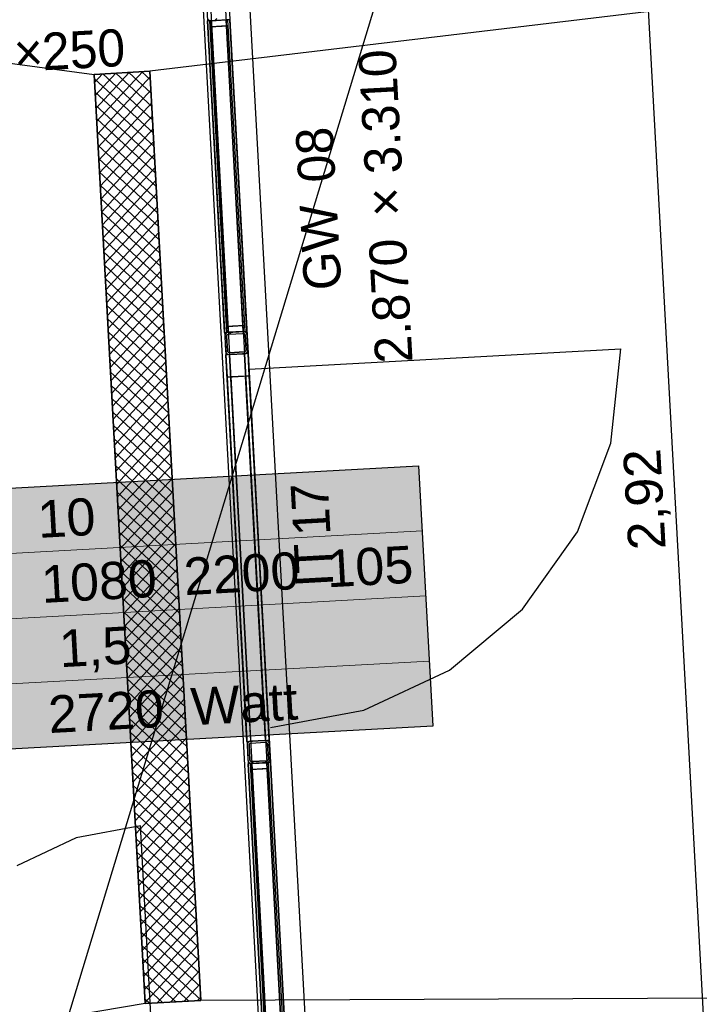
# Model space of a CAD drawing. Extents: x 199 to 1388, y 138 to 979.
# Tile 34 of 155: x 684 to 720, y 336 to 389. Entities that reach past the tile are written whole.
import ezdxf
from ezdxf.lldxf.tags import DXFTag

# ---------------------------------------------------------------- set-up
doc = ezdxf.new("R2010")
doc.units = 0
for name, color, linetype, lineweight, true_color in [('01 Höhen im Gebäude - Basis', 7, 'Continuous', 25, 0x848484), ('01AFU Allgemein Bemaßung-A07ET47HDI', 7, 'Continuous', 25, 0x848484), ('20 Bodenaufbau - Gefällelinien', 7, 'Continuous', 25, 0x848484), ('20 Gitterwände - Beschriftung-A07ET47UDI', 7, 'Continuous', 25, 0x848484), ('20 Gitterwände-A07ET47DDI', 7, 'Continuous', 25, 0x848484), ('20 Innenwände-A07ET47KDI', 7, 'Continuous', 25, 0x848484), ('20 Stützen - Beschriftung-A07ET47VDI', 7, 'Continuous', 25, 0x848484), ('20 Türen Gitterwände - NR', 7, 'Continuous', 25, 0x848484), ('70 Bodenabläufe+Rinnen', 7, 'Continuous', 25, 0x848484), ('A-0', 7, 'Continuous', 25, 0x848484), ('H_Heizkoerperbeschriftung', 9, 'Continuous', 25, 0x808080), ('UPO_Loop2', 140, 'Continuous', 30, 0x00bfff)]:
    doc.layers.add(name, color=color, linetype=linetype, lineweight=lineweight, true_color=true_color)
doc.layers.add('02 Raster Gebäude-A07ET47NDI', color=7, linetype='Continuous', lineweight=25)
doc.styles.get("Standard").update_dxf_attribs({"font": 'arial.ttf'})
tags = doc.linetypes.add('Raster-A07ET47ODI', pattern=[0.2, 0.1, -0.05, 0, -0.05]).pattern_tags.tags
tags[10:11] = [DXFTag(74, 4), DXFTag(75, 0), DXFTag(340, '0'), DXFTag(46, 1.0), DXFTag(50, 0.0), DXFTag(44, 0.0), DXFTag(45, 0.0)]
tags[8:9] = [DXFTag(74, 4), DXFTag(75, 0), DXFTag(340, '0'), DXFTag(46, 1.0), DXFTag(50, 0.0), DXFTag(44, 0.0), DXFTag(45, 0.0)]
tags[6:7] = [DXFTag(74, 4), DXFTag(75, 0), DXFTag(340, '0'), DXFTag(46, 1.0), DXFTag(50, 0.0), DXFTag(44, 0.0), DXFTag(45, 0.0)]
tags[4:5] = [DXFTag(74, 4), DXFTag(75, 0), DXFTag(340, '0'), DXFTag(46, 1.0), DXFTag(50, 0.0), DXFTag(44, 0.0), DXFTag(45, 0.0)]
tags = doc.linetypes.add('Strichlinie', pattern=[0.75, 0.5, -0.25]).pattern_tags.tags
tags[6:7] = [DXFTag(74, 4), DXFTag(75, 0), DXFTag(340, '0'), DXFTag(46, 1.0), DXFTag(50, 0.0), DXFTag(44, 0.0), DXFTag(45, 0.0)]
tags[4:5] = [DXFTag(74, 4), DXFTag(75, 0), DXFTag(340, '0'), DXFTag(46, 1.0), DXFTag(50, 0.0), DXFTag(44, 0.0), DXFTag(45, 0.0)]
tags = doc.linetypes.add('Strichlinie eng-A07ET47GDI', pattern=[0.115, 0.075, -0.04]).pattern_tags.tags
tags[6:7] = [DXFTag(74, 4), DXFTag(75, 0), DXFTag(340, '0'), DXFTag(46, 1.0), DXFTag(50, 0.0), DXFTag(44, 0.0), DXFTag(45, 0.0)]
tags[4:5] = [DXFTag(74, 4), DXFTag(75, 0), DXFTag(340, '0'), DXFTag(46, 1.0), DXFTag(50, 0.0), DXFTag(44, 0.0), DXFTag(45, 0.0)]
tags = doc.linetypes.add('Öffnungslinie Tür Fenster-A07ET47JDI', pattern=[0.115, 0.075, -0.04]).pattern_tags.tags
tags[6:7] = [DXFTag(74, 4), DXFTag(75, 0), DXFTag(340, '0'), DXFTag(46, 1.0), DXFTag(50, 0.0), DXFTag(44, 0.0), DXFTag(45, 0.0)]
tags[4:5] = [DXFTag(74, 4), DXFTag(75, 0), DXFTag(340, '0'), DXFTag(46, 1.0), DXFTag(50, 0.0), DXFTag(44, 0.0), DXFTag(45, 0.0)]

# ---------------------------------------------------------------- blocks, each defined once
blk = doc.blocks.new('Referenz-A07ET47ZDI', base_point=(226.995, 158.1))
at = {"layer": '01AFU Allgemein Bemaßung-A07ET47HDI'}
blk.add_line((717.317, 392.671), (720.509, 334.351), dxfattribs=at)
at = {"layer": '02 Raster Gebäude-A07ET47NDI', "linetype": 'Raster-A07ET47ODI', "ltscale": 56.250004}
for p, q in [((665.259, 952.393), (702.269, 276.272)), ((670.061, 282.096), (817.241, 767.508))]:
    blk.add_line(p, q, dxfattribs=at)
at = {"layer": '20 Bodenaufbau - Gefällelinien', "linetype": 'Öffnungslinie Tür Fenster-A07ET47JDI', "ltscale": 56.250004}
for p, q in [((763.357, 395.19), (690.697, 386.474)), ((653.435, 390.881), (687.702, 386.31)), ((766.549, 336.87), (693.43, 336.548)), ((690.435, 336.384), (656.728, 330.759))]:
    blk.add_line(p, q, dxfattribs=at)
at = {"layer": '20 Bodenaufbau - Gefällelinien'}
for p, q in [((687.702, 386.31), (690.697, 386.474)), ((690.435, 336.384), (687.702, 386.31)), ((690.697, 386.474), (693.43, 336.548)), ((693.43, 336.548), (690.435, 336.384))]:
    blk.add_line(p, q, dxfattribs=at)
at = {"layer": '20 Gitterwände-A07ET47DDI', "linetype": 'Strichlinie eng-A07ET47GDI', "ltscale": 56.250004}
for p, q in [((693.922, 390.388), (694.97, 371.254)), ((694.721, 390.431), (695.769, 371.297)), ((693.733, 390.177), (694.77, 371.243)), ((694.932, 390.243), (695.969, 371.308)), ((694.77, 371.243), (695.974, 349.275)), ((694.97, 371.254), (696.173, 349.286)), ((695.769, 371.297), (696.972, 349.33)), ((695.969, 371.308), (697.172, 349.341)), ((695.974, 349.275), (696.851, 333.255)), ((696.173, 349.286), (697.062, 333.067)), ((696.972, 349.33), (697.86, 333.11)), ((697.172, 349.341), (698.049, 333.321))]:
    blk.add_line(p, q, dxfattribs=at)
at = {"layer": '20 Gitterwände-A07ET47DDI'}
for p, q in [((693.815, 389.18), (693.788, 389.178)), ((694.705, 372.441), (693.788, 389.178)), ((693.809, 389.28), (693.886, 389.211)), ((693.888, 389.184), (693.815, 389.18)), ((693.886, 389.211), (693.988, 389.189)), ((694.886, 389.239), (693.888, 389.184)), ((693.988, 389.189), (693.888, 389.184)), ((693.888, 389.184), (693.905, 388.864)), ((693.905, 388.864), (694.904, 388.919)), ((694.005, 388.87), (693.905, 388.864)), ((693.905, 388.864), (694.787, 372.766)), ((693.988, 389.189), (694.787, 389.233)), ((694.904, 372.452), (693.988, 389.189)), ((694.804, 388.914), (694.005, 388.87)), ((694.887, 372.771), (694.005, 388.87)), ((694.005, 388.87), (694.887, 372.771)), ((694.28, 389.305), (694.183, 389.2)), ((694.787, 389.233), (694.885, 389.265)), ((694.886, 389.239), (694.787, 389.233)), ((695.703, 372.495), (694.787, 389.233)), ((694.904, 388.919), (694.804, 388.914)), ((694.804, 388.914), (695.686, 372.815)), ((695.686, 372.815), (694.804, 388.914)), ((694.959, 389.243), (694.886, 389.239)), ((694.904, 388.919), (694.886, 389.239)), ((695.786, 372.82), (694.904, 388.919)), ((694.986, 389.244), (694.959, 389.243)), ((695.903, 372.506), (694.986, 389.244)), ((694.705, 372.441), (694.732, 372.442)), ((694.732, 372.442), (694.805, 372.446)), ((694.737, 372.342), (694.806, 372.419)), ((695.786, 372.82), (694.787, 372.766)), ((694.787, 372.766), (694.887, 372.771)), ((694.787, 372.766), (694.805, 372.446)), ((694.805, 372.446), (695.803, 372.501)), ((694.805, 372.446), (694.904, 372.452)), ((694.806, 372.419), (694.904, 372.452)), ((694.887, 372.771), (695.686, 372.815)), ((694.904, 372.452), (695.703, 372.495)), ((695.071, 372.461), (694.973, 372.355)), ((695.686, 372.815), (695.786, 372.82)), ((695.77, 372.481), (695.69, 372.395)), ((695.703, 372.495), (695.803, 372.501)), ((695.703, 372.495), (695.805, 372.474)), ((695.803, 372.501), (695.786, 372.82)), ((695.803, 372.501), (695.876, 372.505)), ((695.805, 372.474), (695.882, 372.405)), ((695.876, 372.505), (695.903, 372.506)), ((695.914, 372.307), (695.882, 372.405)), ((694.737, 372.342), (694.716, 372.241)), ((694.716, 372.241), (694.759, 371.442)), ((694.819, 372.188), (694.724, 372.085)), ((694.826, 372.297), (694.816, 372.247)), ((694.816, 372.247), (694.859, 371.448)), ((694.826, 372.297), (694.861, 372.336)), ((694.861, 372.336), (694.91, 372.352)), ((694.91, 372.352), (695.709, 372.396)), ((695.709, 372.396), (695.759, 372.385)), ((695.759, 372.385), (695.798, 372.35)), ((695.814, 372.301), (695.798, 372.35)), ((695.858, 371.502), (695.814, 372.301)), ((695.958, 371.508), (695.914, 372.307)), ((694.759, 371.442), (694.792, 371.344)), ((694.857, 371.491), (694.773, 371.401)), ((694.792, 371.344), (694.869, 371.275)), ((694.859, 371.448), (694.875, 371.399)), ((694.875, 371.399), (694.914, 371.364)), ((694.914, 371.364), (694.965, 371.353)), ((694.965, 371.353), (695.763, 371.397)), ((695.763, 371.397), (695.813, 371.413)), ((695.813, 371.413), (695.847, 371.452)), ((695.847, 371.452), (695.858, 371.502)), ((695.867, 371.329), (695.936, 371.407)), ((695.936, 371.407), (695.958, 371.508)), ((695.969, 371.308), (694.77, 371.243)), ((694.797, 371.244), (694.77, 371.243)), ((695.908, 350.474), (694.77, 371.243)), ((694.77, 371.243), (694.836, 370.044)), ((694.87, 371.248), (694.797, 371.244)), ((694.869, 371.275), (694.97, 371.254)), ((694.97, 371.254), (694.87, 371.248)), ((694.97, 371.254), (695.769, 371.297)), ((696.108, 350.485), (694.97, 371.254)), ((695.769, 371.297), (695.867, 371.329)), ((695.869, 371.303), (695.769, 371.297)), ((696.906, 350.528), (695.769, 371.297)), ((695.942, 371.307), (695.869, 371.303)), ((695.969, 371.308), (695.942, 371.307)), ((696.034, 370.11), (695.969, 371.308)), ((697.106, 350.539), (695.969, 371.308)), ((694.836, 370.044), (696.034, 370.11)), ((695.036, 370.055), (694.836, 370.044)), ((694.836, 370.044), (695.842, 351.672)), ((695.835, 370.099), (695.036, 370.055)), ((696.042, 351.683), (695.036, 370.055)), ((695.036, 370.055), (696.042, 351.683)), ((696.034, 370.11), (695.835, 370.099)), ((695.835, 370.099), (696.841, 351.727)), ((696.841, 351.727), (695.835, 370.099)), ((697.041, 351.738), (696.034, 370.11)), ((697.041, 351.738), (695.842, 351.672)), ((695.842, 351.672), (696.042, 351.683)), ((695.842, 351.672), (695.908, 350.474)), ((696.042, 351.683), (696.841, 351.727)), ((696.841, 351.727), (697.041, 351.738)), ((697.106, 350.539), (697.041, 351.738)), ((695.908, 350.474), (697.106, 350.539)), ((695.908, 350.474), (695.935, 350.475)), ((695.94, 350.375), (695.919, 350.274)), ((695.919, 350.274), (695.963, 349.475)), ((695.935, 350.475), (696.008, 350.479)), ((695.94, 350.375), (696.009, 350.452)), ((696.008, 350.479), (696.108, 350.485)), ((696.009, 350.452), (696.108, 350.485)), ((696.029, 350.33), (696.019, 350.279)), ((696.019, 350.279), (696.063, 349.481)), ((696.029, 350.33), (696.064, 350.369)), ((696.064, 350.369), (696.113, 350.385)), ((696.108, 350.485), (696.906, 350.528)), ((696.113, 350.385), (696.912, 350.429)), ((696.906, 350.528), (697.006, 350.534)), ((696.906, 350.528), (697.008, 350.507)), ((696.912, 350.429), (696.963, 350.418)), ((696.963, 350.418), (697.001, 350.383)), ((697.017, 350.334), (697.001, 350.383)), ((697.006, 350.534), (697.079, 350.538)), ((697.008, 350.507), (697.085, 350.438)), ((697.061, 349.535), (697.017, 350.334)), ((697.117, 350.34), (697.023, 350.237)), ((697.079, 350.538), (697.106, 350.539)), ((697.117, 350.34), (697.085, 350.438)), ((697.161, 349.541), (697.117, 350.34)), ((695.963, 349.475), (695.995, 349.377)), ((696, 349.277), (695.974, 349.275)), ((696.796, 334.254), (695.974, 349.275)), ((695.995, 349.377), (696.072, 349.308)), ((696.073, 349.281), (696, 349.277)), ((696.063, 349.481), (696.079, 349.431)), ((696.072, 349.308), (696.173, 349.286)), ((697.072, 349.336), (696.073, 349.281)), ((696.173, 349.286), (696.073, 349.281)), ((696.073, 349.281), (696.091, 348.961)), ((696.079, 349.431), (696.117, 349.397)), ((696.117, 349.397), (696.168, 349.386)), ((696.242, 349.39), (696.15, 349.291)), ((696.168, 349.386), (696.967, 349.43)), ((696.173, 349.286), (696.972, 349.33)), ((696.996, 334.265), (696.173, 349.286)), ((696.958, 349.43), (696.861, 349.324)), ((696.967, 349.43), (697.016, 349.446)), ((696.972, 349.33), (697.07, 349.362)), ((697.072, 349.336), (696.972, 349.33)), ((697.795, 334.309), (696.972, 349.33)), ((697.016, 349.446), (697.05, 349.485)), ((697.05, 349.485), (697.061, 349.535)), ((697.155, 349.644), (697.061, 349.541)), ((697.07, 349.362), (697.14, 349.44)), ((697.145, 349.34), (697.072, 349.336)), ((697.089, 349.016), (697.072, 349.336)), ((697.14, 349.44), (697.161, 349.541)), ((697.172, 349.341), (697.145, 349.34)), ((697.995, 334.32), (697.172, 349.341)), ((696.091, 348.961), (697.089, 349.016)), ((696.191, 348.967), (696.091, 348.961)), ((696.091, 348.961), (696.879, 334.579)), ((696.99, 349.011), (696.191, 348.967)), ((696.979, 334.584), (696.191, 348.967)), ((696.191, 348.967), (696.979, 334.584)), ((697.089, 349.016), (696.99, 349.011)), ((696.99, 349.011), (697.777, 334.628)), ((697.777, 334.628), (696.99, 349.011)), ((697.877, 334.634), (697.089, 349.016))]:
    blk.add_line(p, q, dxfattribs=at)
at = {"layer": '20 Gitterwände-A07ET47DDI', "linetype": 'Strichlinie', "ltscale": 56.250004}
for p, q in [((696.024, 370.466), (715.995, 371.559)), ((715.463, 366.492), (715.995, 371.559)), ((713.662, 361.726), (715.463, 366.492)), ((710.709, 357.574), (713.662, 361.726)), ((706.798, 354.309), (710.709, 357.574)), ((702.186, 352.145), (706.798, 354.309)), ((697.175, 351.224), (702.186, 352.145)), ((690.183, 345.937), (686.727, 345.296)), ((690.916, 332.63), (690.183, 345.937)), ((686.727, 345.296), (683.549, 343.796))]:
    blk.add_line(p, q, dxfattribs=at)
at = {"layer": '20 Innenwände-A07ET47KDI', "linetype": 'Öffnungslinie Tür Fenster-A07ET47JDI', "ltscale": 56.250004}
blk.add_line((686.163, 524.665), (696.662, 333.045), dxfattribs=at)
at = {"layer": '70 Bodenabläufe+Rinnen'}
for p, q in [((687.702, 386.31), (690.697, 386.474)), ((690.435, 336.384), (687.702, 386.31)), ((688.139, 386.334), (687.725, 385.884)), ((688.856, 386.373), (687.763, 385.188)), ((689.572, 386.412), (687.801, 384.492)), ((690.288, 386.451), (687.839, 383.796)), ((690.714, 386.175), (687.877, 383.099)), ((690.84, 383.868), (688.164, 386.335)), ((690.801, 384.584), (688.861, 386.373)), ((690.761, 385.301), (689.557, 386.411)), ((690.722, 386.017), (690.253, 386.449)), ((690.697, 386.474), (693.43, 336.548)), ((690.879, 383.152), (687.715, 386.069)), ((690.918, 382.435), (687.754, 385.353)), ((690.752, 385.479), (687.916, 382.403)), ((690.958, 381.719), (687.793, 384.637)), ((690.79, 384.783), (687.954, 381.707)), ((690.828, 384.086), (687.992, 381.011)), ((690.997, 381.003), (687.833, 383.921)), ((691.036, 380.287), (687.872, 383.204)), ((690.866, 383.39), (688.03, 380.314)), ((691.075, 379.57), (687.911, 382.488)), ((690.904, 382.694), (688.068, 379.618)), ((690.942, 381.998), (688.106, 378.922)), ((691.114, 378.854), (687.95, 381.772)), ((691.154, 378.138), (687.989, 381.055)), ((690.98, 381.301), (688.144, 378.226)), ((691.193, 377.422), (688.029, 380.339)), ((691.019, 380.605), (688.182, 377.529)), ((691.057, 379.909), (688.22, 376.833)), ((691.232, 376.705), (688.068, 379.623)), ((691.271, 375.989), (688.107, 378.907)), ((691.095, 379.213), (688.259, 376.137)), ((691.133, 378.516), (688.297, 375.441)), ((691.31, 375.273), (688.146, 378.19)), ((691.171, 377.82), (688.335, 374.744)), ((691.35, 374.556), (688.185, 377.474)), ((691.389, 373.84), (688.225, 376.758)), ((691.209, 377.124), (688.373, 374.048)), ((691.247, 376.428), (688.411, 373.352)), ((691.428, 373.124), (688.264, 376.042)), ((691.285, 375.731), (688.449, 372.656)), ((691.467, 372.408), (688.303, 375.325)), ((691.506, 371.691), (688.342, 374.609)), ((691.323, 375.035), (688.487, 371.959)), ((691.362, 374.339), (688.525, 371.263)), ((691.546, 370.975), (688.381, 373.893)), ((691.4, 373.643), (688.564, 370.567)), ((691.585, 370.259), (688.421, 373.176)), ((691.438, 372.946), (688.602, 369.871)), ((691.624, 369.543), (688.46, 372.46)), ((691.476, 372.25), (688.64, 369.174)), ((691.663, 368.826), (688.499, 371.744)), ((691.514, 371.554), (688.678, 368.478)), ((691.702, 368.11), (688.538, 371.028)), ((691.552, 370.858), (688.716, 367.782)), ((691.742, 367.394), (688.577, 370.311)), ((691.59, 370.161), (688.754, 367.086)), ((691.781, 366.677), (688.617, 369.595)), ((691.628, 369.465), (688.792, 366.389)), ((691.82, 365.961), (688.656, 368.879)), ((691.666, 368.769), (688.83, 365.693)), ((691.859, 365.245), (688.695, 368.163)), ((691.705, 368.073), (688.868, 364.997)), ((691.899, 364.529), (688.734, 367.446)), ((691.743, 367.376), (688.907, 364.301)), ((691.938, 363.812), (688.774, 366.73)), ((691.781, 366.68), (688.945, 363.604)), ((691.977, 363.096), (688.813, 366.014)), ((691.819, 365.984), (688.983, 362.908)), ((692.016, 362.38), (688.852, 365.297)), ((691.857, 365.288), (689.021, 362.212)), ((692.055, 361.664), (688.891, 364.581)), ((691.895, 364.591), (689.059, 361.516)), ((692.095, 360.947), (688.93, 363.865)), ((691.933, 363.895), (689.097, 360.819)), ((692.134, 360.231), (688.97, 363.149)), ((691.971, 363.199), (689.135, 360.123)), ((692.173, 359.515), (689.009, 362.432)), ((692.009, 362.503), (689.173, 359.427)), ((692.212, 358.798), (689.048, 361.716)), ((692.048, 361.806), (689.211, 358.731)), ((692.251, 358.082), (689.087, 361)), ((692.086, 361.11), (689.25, 358.034)), ((692.291, 357.366), (689.126, 360.284)), ((692.124, 360.414), (689.288, 357.338)), ((692.162, 359.718), (689.326, 356.642)), ((692.33, 356.65), (689.166, 359.567)), ((692.369, 355.933), (689.205, 358.851)), ((692.2, 359.021), (689.364, 355.946)), ((692.408, 355.217), (689.244, 358.135)), ((692.238, 358.325), (689.402, 355.249)), ((692.276, 357.629), (689.44, 354.553)), ((692.447, 354.501), (689.283, 357.418)), ((692.487, 353.785), (689.322, 356.702)), ((692.314, 356.933), (689.478, 353.857)), ((692.352, 356.236), (689.516, 353.161)), ((692.526, 353.068), (689.362, 355.986)), ((692.391, 355.54), (689.554, 352.464)), ((692.565, 352.352), (689.401, 355.27)), ((692.604, 351.636), (689.44, 354.553)), ((692.429, 354.844), (689.593, 351.768)), ((692.467, 354.148), (689.631, 351.072)), ((692.643, 350.919), (689.479, 353.837)), ((692.505, 353.451), (689.669, 350.376)), ((692.683, 350.203), (689.518, 353.121)), ((692.722, 349.487), (689.558, 352.405)), ((692.543, 352.755), (689.707, 349.679)), ((692.581, 352.059), (689.745, 348.983)), ((692.761, 348.771), (689.597, 351.688)), ((692.619, 351.363), (689.783, 348.287)), ((692.8, 348.054), (689.636, 350.972)), ((692.84, 347.338), (689.675, 350.256)), ((692.657, 350.666), (689.821, 347.591)), ((692.695, 349.97), (689.859, 346.894)), ((692.879, 346.622), (689.715, 349.539)), ((692.734, 349.274), (689.897, 346.198)), ((692.918, 345.906), (689.754, 348.823)), ((692.957, 345.189), (689.793, 348.107)), ((692.772, 348.578), (689.936, 345.502)), ((692.81, 347.881), (689.974, 344.806)), ((692.996, 344.473), (689.832, 347.391)), ((692.848, 347.185), (690.012, 344.109)), ((693.036, 343.757), (689.871, 346.674)), ((692.886, 346.489), (690.05, 343.413)), ((693.075, 343.04), (689.911, 345.958)), ((692.924, 345.793), (690.088, 342.717)), ((693.114, 342.324), (689.95, 345.242)), ((692.962, 345.096), (690.126, 342.021)), ((693.153, 341.608), (689.989, 344.526)), ((693, 344.4), (690.164, 341.324)), ((693.192, 340.892), (690.028, 343.809)), ((693.038, 343.704), (690.202, 340.628)), ((693.232, 340.175), (690.067, 343.093)), ((693.077, 343.008), (690.24, 339.932)), ((693.271, 339.459), (690.107, 342.377)), ((693.115, 342.311), (690.279, 339.236)), ((693.31, 338.743), (690.146, 341.66)), ((693.153, 341.615), (690.317, 338.539)), ((693.349, 338.027), (690.185, 340.944)), ((693.191, 340.919), (690.355, 337.843)), ((693.388, 337.31), (690.224, 340.228)), ((693.229, 340.223), (690.393, 337.147)), ((693.428, 336.594), (690.263, 339.512)), ((693.267, 339.526), (690.431, 336.451)), ((692.778, 336.513), (690.303, 338.795)), ((693.305, 338.83), (691.083, 336.42)), ((692.082, 336.475), (690.342, 338.079)), ((693.343, 338.134), (691.799, 336.459)), ((691.386, 336.437), (690.381, 337.363)), ((693.381, 337.438), (692.516, 336.498)), ((690.689, 336.398), (690.42, 336.647)), ((693.43, 336.548), (690.435, 336.384)), ((693.42, 336.741), (693.232, 336.538))]:
    blk.add_line(p, q, dxfattribs=at)
at = {"layer": 'A-0', "linetype": 'Continuous', "ltscale": 312.5}
for p, q in [((693.809, 389.28), (693.886, 389.211)), ((693.886, 389.211), (693.988, 389.189)), ((693.988, 389.189), (694.787, 389.233)), ((694.787, 389.233), (694.885, 389.265)), ((690.697, 386.474), (687.702, 386.31)), ((687.702, 386.31), (690.435, 336.384)), ((693.43, 336.548), (690.697, 386.474)), ((694.806, 372.419), (694.737, 372.342)), ((694.904, 372.452), (694.806, 372.419)), ((695.703, 372.495), (694.904, 372.452)), ((695.805, 372.474), (695.703, 372.495)), ((695.882, 372.405), (695.805, 372.474)), ((695.914, 372.307), (695.882, 372.405)), ((694.737, 372.342), (694.716, 372.241)), ((694.716, 372.241), (694.759, 371.442)), ((694.816, 372.247), (694.826, 372.297)), ((694.859, 371.448), (694.816, 372.247)), ((694.826, 372.297), (694.861, 372.336)), ((694.861, 372.336), (694.91, 372.352)), ((694.91, 372.352), (695.709, 372.396)), ((695.709, 372.396), (695.759, 372.385)), ((695.759, 372.385), (695.798, 372.35)), ((695.798, 372.35), (695.814, 372.301)), ((695.814, 372.301), (695.858, 371.502)), ((695.958, 371.508), (695.914, 372.307)), ((694.759, 371.442), (694.792, 371.344)), ((694.792, 371.344), (694.869, 371.275)), ((694.875, 371.399), (694.859, 371.448)), ((694.914, 371.364), (694.875, 371.399)), ((694.965, 371.353), (694.914, 371.364)), ((695.763, 371.397), (694.965, 371.353)), ((695.813, 371.413), (695.763, 371.397)), ((695.847, 371.452), (695.813, 371.413)), ((695.858, 371.502), (695.847, 371.452)), ((695.867, 371.329), (695.936, 371.407)), ((695.936, 371.407), (695.958, 371.508)), ((694.869, 371.275), (694.97, 371.254)), ((694.97, 371.254), (695.769, 371.297)), ((695.769, 371.297), (695.867, 371.329)), ((695.94, 350.375), (695.919, 350.274)), ((695.919, 350.274), (695.963, 349.475)), ((696.009, 350.452), (695.94, 350.375)), ((696.108, 350.485), (696.009, 350.452)), ((696.019, 350.279), (696.029, 350.33)), ((696.063, 349.481), (696.019, 350.279)), ((696.029, 350.33), (696.064, 350.369)), ((696.064, 350.369), (696.113, 350.385)), ((696.906, 350.528), (696.108, 350.485)), ((696.113, 350.385), (696.912, 350.429)), ((697.008, 350.507), (696.906, 350.528)), ((696.912, 350.429), (696.963, 350.418)), ((696.963, 350.418), (697.001, 350.383)), ((697.001, 350.383), (697.017, 350.334)), ((697.085, 350.438), (697.008, 350.507)), ((697.017, 350.334), (697.061, 349.535)), ((697.117, 350.34), (697.085, 350.438)), ((697.161, 349.541), (697.117, 350.34)), ((695.963, 349.475), (695.995, 349.377)), ((695.995, 349.377), (696.072, 349.308)), ((696.079, 349.431), (696.063, 349.481)), ((696.072, 349.308), (696.173, 349.286)), ((696.117, 349.397), (696.079, 349.431)), ((696.168, 349.386), (696.117, 349.397)), ((696.967, 349.43), (696.168, 349.386)), ((696.173, 349.286), (696.972, 349.33)), ((697.016, 349.446), (696.967, 349.43)), ((696.972, 349.33), (697.07, 349.362)), ((697.05, 349.485), (697.016, 349.446)), ((697.061, 349.535), (697.05, 349.485)), ((697.07, 349.362), (697.14, 349.44)), ((697.14, 349.44), (697.161, 349.541)), ((690.435, 336.384), (693.43, 336.548))]:
    blk.add_line(p, q, dxfattribs=at)
at = {"layer": '01 Höhen im Gebäude - Basis', "linetype": 'Continuous', "ltscale": 40.625, "insert": (668.113, 351.582), "char_height": 2, "attachment_point": 1, "rotation": 3.9452}
blk.add_mtext('{\\fCentury Gothic;Bodenplatte}', dxfattribs=at)
at = {"layer": '01AFU Allgemein Bemaßung-A07ET47HDI', "linetype": 'ByBlock', "ltscale": 40.625, "insert": (716.412, 360.708), "char_height": 2, "attachment_point": 1, "rotation": 93.1325}
blk.add_mtext('{\\fArial;2,92}', dxfattribs=at)
at = {"layer": '20 Gitterwände - Beschriftung-A07ET47UDI', "char_height": 2, "attachment_point": 1, "rotation": 93.1332}
for s, insert in [('{\\fCentury Gothic;3.310}', (702.256, 380.909)), ('{\\fCentury Gothic;08}', (698.673, 380.451)), ('{\\fCentury Gothic;×}', (702.381, 378.623)), ('{\\fCentury Gothic;GW}', (698.99, 374.657)), ('{\\fCentury Gothic;2.870}', (702.813, 370.741))]:
    blk.add_mtext(s, dxfattribs=dict(at, insert=insert))
at = {"layer": '20 Stützen - Beschriftung-A07ET47VDI', "char_height": 2, "attachment_point": 1, "rotation": 3.1332}
for s, insert in [('{\\fCentury Gothic;×}', (683.331, 388.439)), ('{\\fCentury Gothic;250}', (684.842, 388.522))]:
    blk.add_mtext(s, dxfattribs=dict(at, insert=insert))
at = {"layer": '20 Türen Gitterwände - NR', "char_height": 2, "attachment_point": 1, "rotation": 93.1332}
for s, insert in [('{\\fCentury Gothic;7}', (698.329, 362.82)), ('{\\fCentury Gothic;1}', (698.403, 361.469)), ('{\\fCentury Gothic;IT}', (698.554, 358.708))]:
    blk.add_mtext(s, dxfattribs=dict(at, insert=insert))

msp = doc.modelspace()

# ---------------------------------------------------------------- linework, layer by layer
at = {"layer": 'H_Heizkoerperbeschriftung'}
for p, q in [((663.068, 362.973), (705.132, 365.276)), ((705.132, 365.276), (705.897, 351.297)), ((705.897, 351.297), (663.834, 348.994))]:
    msp.add_line(p, q, dxfattribs=at)
at = {"layer": 'H_Heizkoerperbeschriftung', "lineweight": 18}
for p, q in [((663.259, 359.478), (705.323, 361.781)), ((663.451, 355.983), (705.515, 358.287)), ((663.642, 352.488), (705.706, 354.792))]:
    msp.add_line(p, q, dxfattribs=at)
at = {"layer": 'H_Heizkoerperbeschriftung', "color": 7, "true_color": 0xffffff}
for points in [[(705.258, 362.973), (663.068, 362.973), (705.132, 365.276)], [(663.707, 351.297), (705.258, 362.973), (663.068, 362.973)], [(705.897, 351.297), (663.707, 351.297), (705.258, 362.973)], [(663.834, 348.994), (705.897, 351.297), (663.707, 351.297)]]:
    msp.add_solid(points, dxfattribs=at)

# ---------------------------------------------------------------- block references
at = {"layer": 'UPO_Loop2', "color": 219, "lineweight": 80, "ltscale": 4000.00006, "true_color": 0x642165}
msp.add_blockref('Referenz-A07ET47ZDI', (226.995, 158.1), dxfattribs=at)

# ---------------------------------------------------------------- texts
at = {"layer": 'H_Heizkoerperbeschriftung', "char_height": 2, "attachment_point": 1, "rotation": 3.1344}
for s, insert in [('{\\fArial;10}', (684.602, 363.401)), ('{\\fArial;105}', (700.124, 360.745)), ('{\\fArial;1080}', (684.794, 359.906)), ('{\\fArial;2200}', (692.459, 360.326)), ('{\\fArial; 1,5}', (684.985, 356.411)), ('{\\fArial;Watt}', (692.841, 353.336)), ('{\\fArial;2720}', (685.176, 352.916))]:
    msp.add_mtext(s, dxfattribs=dict(at, insert=insert))

doc.saveas('drawing.dxf')
